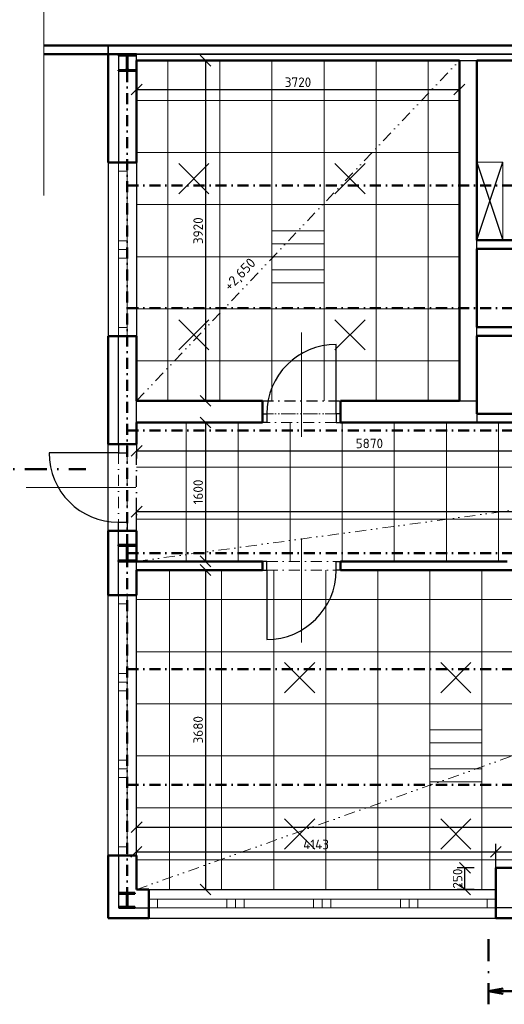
# Model space of a CAD drawing. Header units: millimetres. Extents: x -118752 to 407724, y -73278 to 155058.
# Tile 127 of 256: x 5474 to 11060, y 57760 to 69104. Entities that reach past the tile are written whole.
import ezdxf

# ---------------------------------------------------------------- set-up
doc = ezdxf.new("R2010")
doc.units = ezdxf.units.MM
doc.header["$LTSCALE"] = 10
doc.linetypes.add('DASHDOT', pattern=[25.4, 12.7, -6.35, 0, -6.35])
doc.linetypes.add('DIVIDE', pattern=[31.75, 12.7, -6.35, 0, -6.35, 0, -6.35])
for name, color, linetype, lineweight in [('CKDVERE_', 7, 'Continuous', 25), ('CKDVERE_NADROVINOU', 1, 'DASHDOT', 18), ('CKDVERE_OSY', 1, 'Continuous', 18), ('CKDVERE_ZARUBNE_RAM', 5, 'Continuous', 25), ('CKKOTY', 3, 'Continuous', 25), ('CKOKNA', 1, 'Continuous', 18), ('CKRASTR', 7, 'DASHDOT', 15), ('CKREZY_OZNACENI', 4, 'DASHDOT', 50), ('CKSTENY_NADROVINOU', 7, 'DASHDOT', 25), ('CKSTENY_PODROVINOU', 7, 'Continuous', 25), ('CKSTENY_REZ', 6, 'Continuous', 50), ('CKTEXTY_MALE', 3, 'Continuous', 18), ('CSPROFILY_REZY', 4, 'Continuous', 50), ('podhledy', 7, 'Continuous', 20), ('pohledy', 7, 'Continuous', 25)]:
    doc.layers.add(name, color=color, linetype=linetype, lineweight=lineweight)
doc.styles.get("Standard").update_dxf_attribs({"font": 'isocpeur.ttf'})
doc.linetypes.add('PRERUSENI', pattern='A,60,[100,CADKON.SHX,S=2.5,R=0,X=0,Y=0],-10', length=70)
doc.dimstyles.new('CADKON', dxfattribs={"dimscale": 50, "dimtxt": 2.2, "dimasz": 2.5, "dimexe": 1.8, "dimexo": 5, "dimgap": 0.6, "dimtad": 1, "dimrnd": 1, "dimtxsty": 'Standard', "dimblk1": 'OBLIQUE', "dimblk2": 'OBLIQUE', "dimsah": 1, "dimcen": 2.5, "dimadec": 1, "dimazin": 2, "dimtfac": 1, "dimtdec": 4, "dimtix": 1, "dimtmove": 2, "dimatfit": 3, "dimldrblk": 'OPEN30', "dimfxl": 5, "dimfxlon": 1, "dimtolj": 1, "dimarcsym": 0})

# ---------------------------------------------------------------- blocks, each defined once
blk = doc.blocks.new('CK_S_EXT_HEAHEA180')
for p, q in [((-90, 85.5), (90, 85.5)), ((-90, 85.5), (-90, 76)), ((-90, 76), (-18, 76)), ((-3, -61), (-3, 61)), ((3, -61), (3, 61)), ((90, 76), (18, 76)), ((90, 85.5), (90, 76)), ((-90, -85.5), (-90, -76)), ((-90, -76), (-18, -76)), ((-90, -85.5), (90, -85.5)), ((90, -76), (18, -76)), ((90, -85.5), (90, -76))]:
    blk.add_line(p, q)
for centre, start, end in [((-18, 61), 0, 90), ((18, 61), 90, 180), ((-18, -61), 270, 0), ((18, -61), 180, 270)]:
    blk.add_arc(centre, 15, start, end)
blk = doc.blocks.new('CK_S_EXT_HEAHEA200')
for p, q in [((-100, 95), (100, 95)), ((-100, 95), (-100, 85)), ((-100, 85), (-21.25, 85)), ((-3.25, -67), (-3.25, 67)), ((3.25, -67), (3.25, 67)), ((100, 85), (21.25, 85)), ((100, 95), (100, 85)), ((-100, -95), (-100, -85)), ((-100, -85), (-21.25, -85)), ((-100, -95), (100, -95)), ((100, -85), (21.25, -85)), ((100, -95), (100, -85))]:
    blk.add_line(p, q)
for centre, start, end in [((-21.25, 67), 0, 90), ((21.25, 67), 90, 180), ((-21.25, -67), 270, 0), ((21.25, -67), 180, 270)]:
    blk.add_arc(centre, 18, start, end)
blk = doc.blocks.new('_OBLIQUE')
at = {"color": 0, "linetype": 'ByBlock'}
blk.add_line((-0.5, -0.5), (0.5, 0.5), dxfattribs=at)
blk = doc.blocks.new('*D9791')
at = {"layer": 'CKKOTY', "color": 0, "lineweight": -2}
for p, q in [((6822, 68383), (6822, 68209)), ((6822, 68299), (10542, 68299)), ((10542, 68383), (10542, 68209))]:
    blk.add_line(p, q, dxfattribs=at)
at = {"layer": 'Defpoints', "color": 0}
for p in [(6822, 68633), (10542, 68633), (10542, 68299)]:
    blk.add_point(p, dxfattribs=at)
at = {"layer": 'CKKOTY', "color": 0, "lineweight": -2, "xscale": 125, "yscale": 125, "zscale": 125, "rotation": 180}
blk.add_blockref('_OBLIQUE', (6822, 68299), dxfattribs=at)
at = {"layer": 'CKKOTY', "color": 0, "lineweight": -2, "xscale": 125, "yscale": 125, "zscale": 125}
blk.add_blockref('_OBLIQUE', (10542, 68299), dxfattribs=at)
at = {"layer": 'CKKOTY', "color": 0, "insert": (8682, 68384), "char_height": 110, "attachment_point": 5}
blk.add_mtext('\\A1;3720', dxfattribs=at)
blk = doc.blocks.new('_Open30')
at = {"color": 0, "lineweight": -2}
for p, q in [((-1, 0.268), (0, 0)), ((0, 0), (-1, -0.268)), ((0, 0), (-1, 0))]:
    blk.add_line(p, q, dxfattribs=at)
blk = doc.blocks.new('*D9798')
at = {"layer": 'CKKOTY', "color": 0, "lineweight": -2}
for p, q in [((7366, 68633), (7706, 68633)), ((7616, 68633), (7616, 64713)), ((7366, 64713), (7706, 64713))]:
    blk.add_line(p, q, dxfattribs=at)
at = {"layer": 'Defpoints', "color": 0}
for p in [(6822, 68633), (6822, 64713), (7616, 64713)]:
    blk.add_point(p, dxfattribs=at)
at = {"layer": 'CKKOTY', "color": 0, "lineweight": -2, "xscale": 125, "yscale": 125, "zscale": 125}
for p, rotation in [((7616, 68633), 90), ((7616, 64713), 270)]:
    blk.add_blockref('_OBLIQUE', p, dxfattribs=dict(at, rotation=rotation))
at = {"layer": 'CKKOTY', "color": 0, "insert": (7531, 66673), "char_height": 110, "attachment_point": 5, "rotation": 90}
blk.add_mtext('\\A1;3920', dxfattribs=at)
blk = doc.blocks.new('*D9800')
at = {"layer": 'CKKOTY', "color": 0, "lineweight": -2}
for p, q in [((7366, 64463), (7706, 64463)), ((7616, 64463), (7616, 62863)), ((7366, 62863), (7706, 62863))]:
    blk.add_line(p, q, dxfattribs=at)
at = {"layer": 'Defpoints', "color": 0}
for p in [(6822, 64463), (6812, 62863), (7616, 62863)]:
    blk.add_point(p, dxfattribs=at)
at = {"layer": 'CKKOTY', "color": 0, "lineweight": -2, "xscale": 125, "yscale": 125, "zscale": 125}
for p, rotation in [((7616, 64463), 90), ((7616, 62863), 270)]:
    blk.add_blockref('_OBLIQUE', p, dxfattribs=dict(at, rotation=rotation))
at = {"layer": 'CKKOTY', "color": 0, "insert": (7531, 63663), "char_height": 110, "attachment_point": 5, "rotation": 90}
blk.add_mtext('\\A1;1600', dxfattribs=at)
blk = doc.blocks.new('*D9801')
at = {"layer": 'CKKOTY', "color": 0, "lineweight": -2}
for p, q in [((7366, 62763), (7706, 62763)), ((7616, 62763), (7616, 59083)), ((7366, 59083), (7706, 59083))]:
    blk.add_line(p, q, dxfattribs=at)
at = {"layer": 'Defpoints', "color": 0}
for p in [(6822, 62763), (6822, 59083), (7616, 59083)]:
    blk.add_point(p, dxfattribs=at)
at = {"layer": 'CKKOTY', "color": 0, "lineweight": -2, "xscale": 125, "yscale": 125, "zscale": 125}
for p, rotation in [((7616, 62763), 90), ((7616, 59083), 270)]:
    blk.add_blockref('_OBLIQUE', p, dxfattribs=dict(at, rotation=rotation))
at = {"layer": 'CKKOTY', "color": 0, "insert": (7531, 60923), "char_height": 110, "attachment_point": 5, "rotation": 90}
blk.add_mtext('\\A1;3680', dxfattribs=at)
blk = doc.blocks.new('*D9802')
at = {"layer": 'CKKOTY', "color": 0, "lineweight": -2}
for p, q in [((6819, 59333), (6819, 59607)), ((10962, 59333), (10962, 59607)), ((6819, 59517), (10962, 59517))]:
    blk.add_line(p, q, dxfattribs=at)
at = {"layer": 'Defpoints', "color": 0}
for p in [(10962, 59517), (6819, 59083), (10962, 59083)]:
    blk.add_point(p, dxfattribs=at)
at = {"layer": 'CKKOTY', "color": 0, "lineweight": -2, "xscale": 125, "yscale": 125, "zscale": 125, "rotation": 180}
blk.add_blockref('_OBLIQUE', (6819, 59517), dxfattribs=at)
at = {"layer": 'CKKOTY', "color": 0, "lineweight": -2, "xscale": 125, "yscale": 125, "zscale": 125}
blk.add_blockref('_OBLIQUE', (10962, 59517), dxfattribs=at)
at = {"layer": 'CKKOTY', "color": 0, "insert": (8891, 59602), "char_height": 110, "attachment_point": 5}
blk.add_mtext('\\A1;4143', dxfattribs=at)
blk = doc.blocks.new('*D9803')
at = {"layer": 'CKKOTY', "color": 0, "lineweight": -2}
for p, q in [((10962, 59333), (10962, 59607)), ((11712, 59583), (11712, 59607)), ((10962, 59517), (11712, 59517))]:
    blk.add_line(p, q, dxfattribs=at)
at = {"layer": 'Defpoints', "color": 0}
for p in [(11712, 59517), (11712, 59333), (10962, 59083)]:
    blk.add_point(p, dxfattribs=at)
at = {"layer": 'CKKOTY', "color": 0, "lineweight": -2, "xscale": 125, "yscale": 125, "zscale": 125, "rotation": 180}
blk.add_blockref('_OBLIQUE', (10962, 59517), dxfattribs=at)
at = {"layer": 'CKKOTY', "color": 0, "lineweight": -2, "xscale": 125, "yscale": 125, "zscale": 125}
blk.add_blockref('_OBLIQUE', (11712, 59517), dxfattribs=at)
at = {"layer": 'CKKOTY', "color": 0, "insert": (11337, 59602), "char_height": 110, "attachment_point": 5}
blk.add_mtext('\\A1;750', dxfattribs=at)
blk = doc.blocks.new('*D9813')
at = {"layer": 'CKKOTY', "color": 0, "lineweight": -2}
for p, q in [((6822, 59551), (6822, 59891)), ((6822, 59801), (17182, 59801)), ((17182, 59551), (17182, 59891))]:
    blk.add_line(p, q, dxfattribs=at)
at = {"layer": 'Defpoints', "color": 0}
for p in [(17182, 59801), (6822, 59083), (17182, 59083)]:
    blk.add_point(p, dxfattribs=at)
at = {"layer": 'CKKOTY', "color": 0, "lineweight": -2, "xscale": 125, "yscale": 125, "zscale": 125, "rotation": 180}
blk.add_blockref('_OBLIQUE', (6822, 59801), dxfattribs=at)
at = {"layer": 'CKKOTY', "color": 0, "lineweight": -2, "xscale": 125, "yscale": 125, "zscale": 125}
blk.add_blockref('_OBLIQUE', (17182, 59801), dxfattribs=at)
at = {"layer": 'CKKOTY', "color": 0, "insert": (12002, 59886), "char_height": 110, "attachment_point": 5}
blk.add_mtext('\\A1;10360', dxfattribs=at)
blk = doc.blocks.new('*D9847')
at = {"layer": 'CKKOTY', "color": 0, "lineweight": -2}
for p, q in [((6822, 63185), (6822, 63525)), ((17092, 63435), (6822, 63435)), ((17092, 63323), (17092, 63525))]:
    blk.add_line(p, q, dxfattribs=at)
at = {"layer": 'Defpoints', "color": 0}
for p in [(6822, 63435), (17092, 63073), (6822, 62863)]:
    blk.add_point(p, dxfattribs=at)
at = {"layer": 'CKKOTY', "color": 0, "lineweight": -2, "xscale": 125, "yscale": 125, "zscale": 125, "rotation": 180}
blk.add_blockref('_OBLIQUE', (6822, 63435), dxfattribs=at)
at = {"layer": 'CKKOTY', "color": 0, "lineweight": -2, "xscale": 125, "yscale": 125, "zscale": 125}
blk.add_blockref('_OBLIQUE', (17092, 63435), dxfattribs=at)
at = {"layer": 'CKKOTY', "color": 0, "insert": (12497, 63534), "char_height": 110, "attachment_point": 5}
blk.add_mtext('\\A1;10270', dxfattribs=at)
blk = doc.blocks.new('*D9853')
at = {"layer": 'CKKOTY', "color": 0, "lineweight": -2}
for p, q in [((6822, 64213), (6822, 64047)), ((12692, 64213), (12692, 64047)), ((6822, 64137), (12692, 64137))]:
    blk.add_line(p, q, dxfattribs=at)
at = {"layer": 'Defpoints', "color": 0}
for p in [(6822, 64463), (12692, 64463), (12692, 64137)]:
    blk.add_point(p, dxfattribs=at)
at = {"layer": 'CKKOTY', "color": 0, "lineweight": -2, "xscale": 125, "yscale": 125, "zscale": 125, "rotation": 180}
blk.add_blockref('_OBLIQUE', (6822, 64137), dxfattribs=at)
at = {"layer": 'CKKOTY', "color": 0, "lineweight": -2, "xscale": 125, "yscale": 125, "zscale": 125}
blk.add_blockref('_OBLIQUE', (12692, 64137), dxfattribs=at)
at = {"layer": 'CKKOTY', "color": 0, "insert": (9505, 64222), "char_height": 110, "attachment_point": 5}
blk.add_mtext('\\A1;5870', dxfattribs=at)
blk = doc.blocks.new('*D9854')
at = {"layer": 'CKKOTY', "color": 0, "lineweight": -2}
for p, q in [((10712, 59333), (10517, 59333)), ((10607, 59083), (10607, 59333)), ((10712, 59083), (10517, 59083))]:
    blk.add_line(p, q, dxfattribs=at)
at = {"layer": 'Defpoints', "color": 0}
for p in [(10607, 59333), (10962, 59333), (10962, 59083)]:
    blk.add_point(p, dxfattribs=at)
at = {"layer": 'CKKOTY', "color": 0, "lineweight": -2, "xscale": 125, "yscale": 125, "zscale": 125}
for p, rotation in [((10607, 59333), 270), ((10607, 59083), 90)]:
    blk.add_blockref('_OBLIQUE', p, dxfattribs=dict(at, rotation=rotation))
at = {"layer": 'CKKOTY', "color": 0, "insert": (10522, 59208), "char_height": 110, "attachment_point": 5, "rotation": 90}
blk.add_mtext('\\A1;250', dxfattribs=at)

msp = doc.modelspace()

# ---------------------------------------------------------------- linework, layer by layer
at = {"layer": 'CKDVERE_'}
for p, q in [((9122.123, 64563.167), (9122.123, 65363.167)), ((6612.123, 64113.162), (5812.123, 64113.162)), ((8322.123, 62763.162), (8322.123, 61963.162))]:
    msp.add_line(p, q, dxfattribs=at)
for centre, start, end in [((9122.123, 64563.167), 90, 180), ((6612.123, 64113.162), 180, 270), ((8322.123, 62763.162), 270, 0)]:
    msp.add_arc(centre, 800, start, end, dxfattribs=at)
at = {"layer": 'CKDVERE_NADROVINOU'}
for p, q in [((8272.123, 64563.167), (9172.123, 64563.167)), ((9122.123, 64563.167), (8322.123, 64563.167)), ((9122.123, 64463.167), (8322.123, 64463.167)), ((6612.123, 64113.162), (6612.123, 63313.162)), ((6712.123, 64113.162), (6712.123, 63313.162)), ((8322.123, 62863.162), (9122.123, 62863.162)), ((8322.123, 62763.162), (9122.123, 62763.162))]:
    msp.add_line(p, q, dxfattribs=at)
at = {"layer": 'CKDVERE_OSY'}
for p, q in [((8722.123, 65499.167), (8722.123, 64299.167)), ((5548.123, 63713.162), (6812.123, 63713.162)), ((8722.123, 63127.162), (8722.123, 61927.162))]:
    msp.add_line(p, q, dxfattribs=at)
at = {"layer": 'CKDVERE_ZARUBNE_RAM'}
for p, q in [((8272.123, 64563.167), (8322.123, 64563.167)), ((8272.123, 64463.167), (8272.123, 64563.167)), ((8322.123, 64563.167), (8322.123, 64463.167)), ((9172.123, 64563.167), (9122.123, 64563.167)), ((9122.123, 64563.167), (9122.123, 64463.167)), ((9172.123, 64463.167), (9172.123, 64563.167)), ((8322.123, 64463.167), (8272.123, 64463.167)), ((9122.123, 64463.167), (9172.123, 64463.167)), ((6612.123, 64213.162), (6612.123, 64113.162)), ((6712.123, 64213.162), (6612.123, 64213.162)), ((6712.123, 64113.162), (6712.123, 64213.162)), ((6612.123, 64113.162), (6712.123, 64113.162)), ((6612.123, 63213.162), (6612.123, 63313.162)), ((6612.123, 63313.162), (6712.123, 63313.162)), ((6712.123, 63313.162), (6712.123, 63213.162)), ((6712.123, 63213.162), (6612.123, 63213.162)), ((8322.123, 62863.162), (8272.123, 62863.162)), ((8272.123, 62863.162), (8272.123, 62763.162)), ((8322.123, 62763.162), (8322.123, 62863.162)), ((9122.123, 62763.162), (9122.123, 62863.162)), ((9122.123, 62863.162), (9172.123, 62863.162)), ((9172.123, 62863.162), (9172.123, 62763.162)), ((8272.123, 62763.162), (8322.123, 62763.162)), ((9172.123, 62763.162), (9122.123, 62763.162))]:
    msp.add_line(p, q, dxfattribs=at)
at = {"layer": 'CKOKNA'}
for p, q in [((6612.123, 67358.162), (6612.123, 67458.162)), ((6612.123, 67458.162), (6712.123, 67458.162)), ((6712.123, 67358.162), (6712.123, 67458.162)), ((6612.123, 67358.162), (6612.123, 66558.162)), ((6612.123, 67358.162), (6712.123, 67358.162)), ((6712.123, 67358.162), (6712.123, 66558.162)), ((6612.123, 66458.162), (6612.123, 66558.162)), ((6612.123, 66558.162), (6712.123, 66558.162)), ((6712.123, 66458.162), (6712.123, 66558.162)), ((6612.123, 66458.162), (6712.123, 66458.162)), ((6612.123, 66358.162), (6612.123, 66458.162)), ((6712.123, 66358.162), (6712.123, 66458.162)), ((6612.123, 66358.162), (6612.123, 65558.162)), ((6612.123, 66358.162), (6712.123, 66358.162)), ((6712.123, 66358.162), (6712.123, 65558.162)), ((6612.123, 65558.162), (6712.123, 65558.162)), ((6612.123, 65558.162), (6612.123, 65458.162)), ((6612.123, 65458.162), (6712.123, 65458.162)), ((6712.123, 65558.162), (6712.123, 65458.162)), ((6612.123, 62372.662), (6612.123, 62472.662)), ((6612.123, 62472.662), (6712.123, 62472.662)), ((6712.123, 62372.662), (6712.123, 62472.662)), ((6612.123, 61572.662), (6612.123, 62372.662)), ((6612.123, 62372.662), (6712.123, 62372.662)), ((6712.123, 61572.662), (6712.123, 62372.662)), ((6612.123, 61572.662), (6712.123, 61572.662)), ((6612.123, 61572.662), (6612.123, 61472.662)), ((6712.123, 61572.662), (6712.123, 61472.662)), ((6612.123, 61472.662), (6712.123, 61472.662)), ((6612.123, 61472.662), (6612.123, 61372.662)), ((6612.123, 60572.662), (6612.123, 61372.662)), ((6612.123, 61372.662), (6712.123, 61372.662)), ((6712.123, 61472.662), (6712.123, 61372.662)), ((6712.123, 60572.662), (6712.123, 61372.662)), ((6612.123, 60572.662), (6712.123, 60572.662)), ((6612.123, 60572.662), (6612.123, 60472.662)), ((6612.123, 60472.662), (6712.123, 60472.662)), ((6612.123, 60472.662), (6612.123, 60372.662)), ((6712.123, 60572.662), (6712.123, 60472.662)), ((6712.123, 60472.662), (6712.123, 60372.662)), ((6612.123, 59572.662), (6612.123, 60372.662)), ((6612.123, 60372.662), (6712.123, 60372.662)), ((6712.123, 59572.662), (6712.123, 60372.662)), ((6612.123, 59572.662), (6712.123, 59572.662)), ((6612.123, 59572.662), (6612.123, 59472.662)), ((6712.123, 59572.662), (6712.123, 59472.662)), ((6612.123, 59472.662), (6712.123, 59472.662)), ((7062.123, 58972.662), (6962.123, 58972.662)), ((6962.123, 58872.662), (6962.123, 58972.662)), ((7062.123, 58972.662), (7862.123, 58972.662)), ((7062.123, 58872.662), (7062.123, 58972.662)), ((7962.123, 58972.662), (7862.123, 58972.662)), ((7862.123, 58872.662), (7862.123, 58972.662)), ((7962.123, 58872.662), (7962.123, 58972.662)), ((8062.123, 58972.662), (7962.123, 58972.662)), ((8062.123, 58972.662), (8862.123, 58972.662)), ((8062.123, 58872.662), (8062.123, 58972.662)), ((8962.123, 58972.662), (8862.123, 58972.662)), ((8862.123, 58872.662), (8862.123, 58972.662)), ((8962.123, 58872.662), (8962.123, 58972.662)), ((9062.123, 58972.662), (8962.123, 58972.662)), ((9062.123, 58972.662), (9862.123, 58972.662)), ((9062.123, 58872.662), (9062.123, 58972.662)), ((9962.123, 58972.662), (9862.123, 58972.662)), ((9862.123, 58872.662), (9862.123, 58972.662)), ((9962.123, 58872.662), (9962.123, 58972.662)), ((10062.123, 58972.662), (9962.123, 58972.662)), ((10062.123, 58972.662), (10862.123, 58972.662)), ((10062.123, 58872.662), (10062.123, 58972.662)), ((10862.123, 58872.662), (10862.123, 58972.662)), ((10862.123, 58972.662), (10962.123, 58972.662)), ((10962.123, 58872.662), (10962.123, 58972.662)), ((7062.123, 58872.662), (6962.123, 58872.662)), ((7062.123, 58872.662), (7862.123, 58872.662)), ((7962.123, 58872.662), (7862.123, 58872.662)), ((8062.123, 58872.662), (7962.123, 58872.662)), ((8062.123, 58872.662), (8862.123, 58872.662)), ((8962.123, 58872.662), (8862.123, 58872.662)), ((9062.123, 58872.662), (8962.123, 58872.662)), ((9062.123, 58872.662), (9862.123, 58872.662)), ((9962.123, 58872.662), (9862.123, 58872.662)), ((10062.123, 58872.662), (9962.123, 58872.662)), ((10062.123, 58872.662), (10862.123, 58872.662)), ((10862.123, 58872.662), (10962.123, 58872.662))]:
    msp.add_line(p, q, dxfattribs=at)
at = {"layer": 'CKRASTR', "linetype": 'PRERUSENI'}
msp.add_line((5751.371, 69470.282), (5751.371, 67077.219), dxfattribs=at)
at = {"layer": 'CKREZY_OZNACENI', "ltscale": 2}
for p, q in [((5025.384, 63926.32), (6234.743, 63926.32)), ((10876.44, 58509.959), (10876.44, 57759.959))]:
    msp.add_line(p, q, dxfattribs=at)
at = {"layer": 'CKREZY_OZNACENI', "linetype": 'Continuous'}
for q in [(11048.782, 57940.347), (11476.44, 57909.959), (11048.782, 57879.571)]:
    msp.add_line((10876.44, 57909.959), q, dxfattribs=at)
at = {"layer": 'CKSTENY_NADROVINOU'}
for p, q in [((8272.123, 64713.167), (9172.123, 64713.167)), ((6822.123, 63213.162), (6822.123, 64213.162))]:
    msp.add_line(p, q, dxfattribs=at)
at = {"layer": 'CKSTENY_PODROVINOU'}
for p, q in [((6492.123, 68808.162), (17927.123, 68808.162)), ((6492.123, 68708.162), (6492.123, 68808.162)), ((6492.123, 68808.162), (6492.123, 68708.162)), ((6492.123, 68708.162), (17927.123, 68708.162)), ((6822.123, 68708.162), (6492.123, 68708.162)), ((6612.123, 68708.162), (6492.123, 68708.162)), ((6612.123, 68708.162), (6612.123, 67458.162)), ((17332.123, 68708.162), (6822.123, 68708.162)), ((6822.123, 68633.162), (6822.123, 68708.162)), ((10542.123, 68633.162), (10742.123, 68633.162)), ((6492.123, 67458.162), (6492.123, 65458.162)), ((6612.123, 67458.162), (6492.123, 67458.162)), ((6822.123, 67458.162), (6822.123, 65458.162)), ((10742.123, 66463.167), (10742.123, 66563.167)), ((6612.123, 65458.162), (6492.123, 65458.162)), ((6612.123, 64213.162), (6612.123, 65458.162)), ((10742.123, 65463.167), (10742.123, 65563.167)), ((6822.123, 64463.167), (6822.123, 64713.167)), ((6492.123, 63213.162), (6492.123, 64213.162)), ((6612.123, 64213.162), (6492.123, 64213.162)), ((6612.123, 63213.162), (6492.123, 63213.162)), ((6612.123, 62472.662), (6612.123, 63213.162)), ((6822.123, 62763.162), (6822.123, 62863.162)), ((6492.123, 59472.662), (6492.123, 62472.662)), ((6612.123, 62472.662), (6492.123, 62472.662)), ((6822.123, 59472.662), (6822.123, 62472.662)), ((6612.123, 59472.662), (6492.123, 59472.662)), ((6612.123, 59472.662), (6612.123, 58872.662)), ((6962.123, 59082.662), (10962.123, 59082.662)), ((6612.123, 58872.662), (6962.123, 58872.662)), ((6962.123, 58872.662), (6962.123, 58752.662)), ((11712.123, 58872.662), (10962.123, 58872.662)), ((10962.123, 58872.662), (10962.123, 58752.662)), ((6962.123, 58752.662), (10962.123, 58752.662))]:
    msp.add_line(p, q, dxfattribs=at)
at = {"layer": 'CKSTENY_PODROVINOU', "color": 0, "linetype": 'Continuous'}
for p, q in [((10542.123, 64713.167), (10742.123, 64713.167)), ((10742.123, 64563.167), (10742.123, 64463.167))]:
    msp.add_line(p, q, dxfattribs=at)
at = {"layer": 'CKSTENY_REZ'}
for p, q in [((5751.371, 68808.162), (17927.123, 68808.162)), ((5751.371, 68708.162), (6492.123, 68708.162)), ((6492.123, 68708.162), (6822.123, 68708.195)), ((6492.123, 68708.162), (6492.123, 67458.162)), ((6822.123, 68633.162), (6822.123, 67458.162)), ((6822.123, 68633.162), (10542.123, 68633.162)), ((10542.123, 64713.167), (10542.123, 68633.162)), ((10742.123, 66563.167), (10742.123, 68633.162)), ((10742.123, 68633.162), (13892.123, 68633.162)), ((6492.123, 67458.162), (6822.123, 67458.162)), ((12592.123, 66563.167), (10742.123, 66563.167)), ((12592.123, 66463.167), (10742.123, 66463.167)), ((10742.123, 65563.167), (10742.123, 66463.167)), ((6492.123, 65458.162), (6822.123, 65458.162)), ((6492.123, 64213.162), (6492.123, 65458.162)), ((6822.123, 65458.162), (6822.123, 64713.167)), ((11742.123, 65563.167), (10742.123, 65563.167)), ((10742.123, 64563.167), (10742.123, 65463.167)), ((11742.123, 65463.167), (10742.123, 65463.167)), ((6822.123, 64713.167), (8272.123, 64713.167)), ((8272.123, 64463.167), (8272.123, 64713.167)), ((9172.123, 64713.167), (10542.123, 64713.167)), ((9172.123, 64463.167), (9172.123, 64713.167)), ((10742.123, 64563.167), (12592.123, 64563.167)), ((6822.123, 64463.167), (8272.123, 64463.167)), ((6822.123, 64213.162), (6822.123, 64463.167)), ((10742.123, 64463.167), (9172.123, 64463.167)), ((10742.123, 64463.167), (12692.123, 64463.167)), ((6492.123, 64213.162), (6822.123, 64213.162)), ((6492.123, 63213.162), (6822.123, 63213.162)), ((6492.123, 62472.662), (6492.123, 63213.162)), ((6822.123, 62863.162), (6822.123, 63213.162)), ((6822.123, 62863.162), (8272.123, 62863.162)), ((8272.123, 62763.162), (8272.123, 62863.162)), ((9172.123, 62863.162), (11092.123, 62863.162)), ((9172.123, 62763.162), (9172.123, 62863.162)), ((6822.123, 62763.162), (8272.123, 62763.162)), ((6822.123, 62763.162), (6822.123, 62472.662)), ((9172.123, 62763.162), (11972.123, 62763.162)), ((6492.123, 62472.662), (6822.123, 62472.662)), ((6492.123, 59472.662), (6822.123, 59472.662)), ((6492.123, 59472.662), (6492.123, 58752.662)), ((6822.123, 59472.662), (6822.123, 59082.662)), ((11712.123, 59332.662), (10962.123, 59332.662)), ((10962.123, 59082.662), (10962.123, 59332.662)), ((6962.123, 59082.662), (6822.123, 59082.662)), ((6962.123, 58752.662), (6962.123, 59082.662)), ((10962.123, 58752.662), (10962.123, 59082.662)), ((6962.123, 58752.662), (6492.123, 58752.662)), ((11712.123, 58752.662), (10962.123, 58752.662))]:
    msp.add_line(p, q, dxfattribs=at)
at = {"layer": 'CSPROFILY_REZY', "linetype": 'DASHDOT'}
for p, q in [((6712.123, 68513.162), (6712.123, 59043.662)), ((6715.373, 67195.162), (13942.123, 67195.162)), ((6715.373, 65782.162), (13942.123, 65782.162)), ((6715.373, 64369.162), (11212.123, 64369.162)), ((6715.373, 62956.162), (23117.123, 62956.162)), ((6715.373, 61623.162), (23212.123, 61623.162)), ((6715.373, 60290.162), (23212.123, 60290.162))]:
    msp.add_line(p, q, dxfattribs=at)
at = {"layer": 'podhledy', "linetype": 'DIVIDE'}
for p, q in [((6822.123, 64713.167), (10542.123, 68633.162)), ((6822.123, 62863.162), (19232.123, 64548.162)), ((6822.123, 59082.662), (17182.123, 62763.162))]:
    msp.add_line(p, q, dxfattribs=at)
at = {"layer": 'podhledy'}
for p, q in [((7182.123, 68633.162), (7182.123, 64713.167)), ((7782.123, 68633.162), (7782.123, 64713.167)), ((8382.123, 68633.162), (8382.123, 64713.167)), ((8982.123, 68633.162), (8982.123, 64713.167)), ((9582.123, 68633.162), (9582.123, 64713.167)), ((10182.123, 68633.162), (10182.123, 64713.167)), ((10542.123, 68173.165), (6822.123, 68173.165)), ((10542.123, 67573.165), (6822.123, 67573.165)), ((7308.09, 67447.431), (7656.188, 67099.333)), ((7308.09, 67099.333), (7656.188, 67447.431)), ((9108.09, 67447.431), (9456.188, 67099.333)), ((9108.09, 67099.333), (9456.188, 67447.431)), ((10542.123, 66973.165), (6822.123, 66973.165)), ((8382.123, 66523.165), (8982.123, 66523.165)), ((10542.123, 66373.165), (6822.123, 66373.165)), ((8382.123, 66373.165), (8982.123, 66373.165)), ((8382.123, 66223.165), (8982.123, 66223.165)), ((10542.123, 65773.165), (6822.123, 65773.165)), ((7308.09, 65647.431), (7656.188, 65299.333)), ((7308.09, 65299.333), (7656.188, 65647.431)), ((9108.09, 65647.431), (9456.188, 65299.333)), ((9108.09, 65299.333), (9456.188, 65647.431)), ((10542.123, 65173.165), (6822.123, 65173.165)), ((7392.123, 62863.162), (7392.123, 64463.167)), ((7992.123, 62863.162), (7992.123, 64463.167)), ((8592.123, 62863.162), (8592.123, 64463.167)), ((9192.123, 62863.162), (9192.123, 64463.167)), ((9792.123, 62863.162), (9792.123, 64463.167)), ((10392.123, 62863.162), (10392.123, 64463.167)), ((10992.123, 62863.162), (10992.123, 64463.167)), ((19232.123, 63948.162), (6822.123, 63948.162)), ((19232.123, 63348.162), (6822.123, 63348.162)), ((7202.079, 59082.662), (7202.079, 62763.162)), ((7802.079, 59082.662), (7802.079, 62763.162)), ((8402.079, 59082.662), (8402.079, 62763.162)), ((9002.079, 59082.662), (9002.079, 62763.162)), ((9602.079, 59082.662), (9602.079, 62763.162)), ((10202.079, 59082.662), (10202.079, 62763.162)), ((10802.079, 59082.662), (10802.079, 62763.162)), ((17182.079, 62422.912), (6822.079, 62422.662)), ((17182.094, 61822.912), (6822.094, 61822.662)), ((8528.047, 61696.966), (8876.144, 61348.869)), ((8528.047, 61348.869), (8876.144, 61696.966)), ((10328.047, 61696.966), (10676.144, 61348.869)), ((10328.047, 61348.869), (10676.144, 61696.966)), ((17182.108, 61222.912), (6822.108, 61222.662)), ((10202.079, 60772.854), (10802.079, 60772.854)), ((17182.108, 60622.912), (6822.108, 60623.162)), ((17182.123, 60622.912), (6822.123, 60622.662)), ((10202.079, 60622.854), (10802.079, 60622.854)), ((10202.079, 60472.854), (10802.079, 60472.854)), ((17182.094, 60022.912), (6822.094, 60023.162)), ((8528.09, 59897.13), (8876.188, 59549.032)), ((8528.09, 59549.032), (8876.188, 59897.13)), ((10328.09, 59897.13), (10676.188, 59549.032)), ((10328.09, 59549.032), (10676.188, 59897.13)), ((17182.079, 59422.912), (6822.079, 59423.162))]:
    msp.add_line(p, q, dxfattribs=at)
for points in [[(11042.123, 67463.167), (10742.123, 67463.167), (10742.123, 66563.167), (11042.123, 66563.167)], [(8382.123, 66673.165), (8982.123, 66673.165), (8982.123, 66073.165), (8382.123, 66073.165)], [(10202.079, 60922.854), (10802.079, 60922.854), (10802.079, 60322.854), (10202.079, 60322.854)]]:
    msp.add_lwpolyline(points, close=True, dxfattribs=at)
at = {"layer": 'pohledy'}
for p, q in [((10742.123, 66563.167), (11042.123, 67463.167)), ((10742.123, 67463.167), (11042.123, 66563.167))]:
    msp.add_line(p, q, dxfattribs=at)

# ---------------------------------------------------------------- block references
at = {"layer": 'CSPROFILY_REZY'}
for name, p in [('CK_S_EXT_HEAHEA200', (6712.123, 68608.162)), ('CK_S_EXT_HEAHEA200', (6712.123, 62958.162)), ('CK_S_EXT_HEAHEA180', (6712.123, 58958.162))]:
    msp.add_blockref(name, p, dxfattribs=at)

# ---------------------------------------------------------------- texts
at = {"layer": 'CKTEXTY_MALE'}
msp.add_text('+2,650', height=115, rotation=46, dxfattribs=at).set_placement((7897.424, 65973.149))

# ---------------------------------------------------------------- dimensions: what is measured, and where the dimension line sits
at = {"layer": 'CKKOTY'}
for base, p1, p2, picture, middle in [((10542.123, 68298.817), (6822.123, 68633.162), (10542.123, 68633.162), '*D9791', (8682.123, 68383.817)), ((17182.123, 59800.712), (6822.123, 59082.662), (17182.123, 59082.662), '*D9813', (12002.123, 59885.712)), ((10962.123, 59516.897), (6819.012, 59082.662), (10962.123, 59082.662), '*D9802', (8890.568, 59601.897))]:
    dim = msp.add_linear_dim(base=base, p1=p1, p2=p2, dimstyle='CADKON', dxfattribs=at)
    dim.commit()
    dim.dimension.update_dxf_attribs({"geometry": picture, "text_midpoint": middle})
for base, p1, p2, picture, middle in [((7615.757749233, 64713.167350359), (6822.122716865, 68633.162350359), (6822.122716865, 64713.167350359), '*D9798', (7530.757749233, 66673.164850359)), ((10607.373, 59332.662), (10962.123, 59082.662), (10962.123, 59332.662), '*D9854', (10522.373, 59207.662))]:
    dim = msp.add_linear_dim(base=base, p1=p1, p2=p2, angle=90, dimstyle='CADKON', dxfattribs=at)
    dim.commit()
    dim.dimension.update_dxf_attribs({"geometry": picture, "text_midpoint": middle})
dim = msp.add_linear_dim(base=(12692.123, 64137.191), p1=(6822.123, 64463.167), p2=(12692.123, 64463.167), dimstyle='CADKON', dxfattribs=at)
dim.commit()
dim.dimension.update_dxf_attribs({"geometry": '*D9853', "text_midpoint": (9505.224, 64222.191), "dimtype": 160})
for base, p1, p2, picture, middle in [((7615.757749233, 62863.162350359), (6822.122716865, 64463.167350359), (6812.122716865, 62863.162350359), '*D9800', (7530.757749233, 63663.164850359)), ((7615.758, 59082.662), (6822.123, 62763.162), (6822.123, 59082.662), '*D9801', (7530.758, 60922.912))]:
    dim = msp.add_linear_dim(base=base, p1=p1, p2=p2, angle=90, dimstyle='CADKON', override={"dimtmove": 2}, dxfattribs=at)
    dim.commit()
    dim.dimension.update_dxf_attribs({"geometry": picture, "text_midpoint": middle})
dim = msp.add_linear_dim(base=(6822.123, 63435.258), p1=(17092.123, 63073.162), p2=(6822.123, 62863.162), dimstyle='CADKON', override={"dimtmove": 2}, dxfattribs=at)
dim.commit()
dim.dimension.update_dxf_attribs({"geometry": '*D9847', "text_midpoint": (12496.882, 63534.335), "dimtype": 160})
dim = msp.add_linear_dim(base=(11712.123, 59516.897), p1=(10962.123, 59082.662), p2=(11712.123, 59332.662), dimstyle='CADKON', override={"dimtmove": 2}, dxfattribs=at)
dim.commit()
dim.dimension.update_dxf_attribs({"geometry": '*D9803', "text_midpoint": (11337.123, 59601.897)})

doc.saveas('drawing.dxf')
